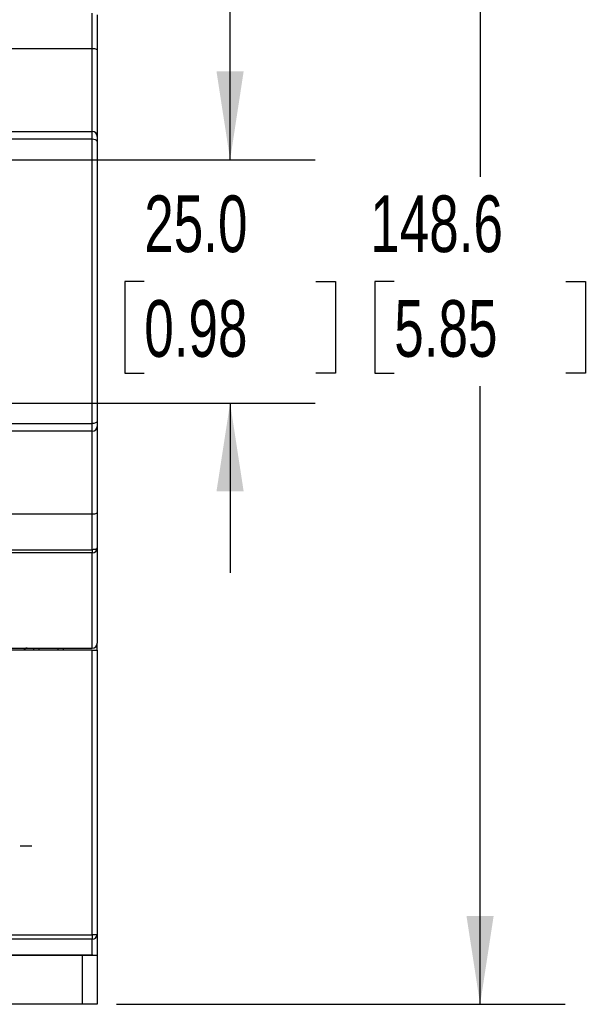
# Model space of a CAD drawing. Header units: millimetres. Extents: x 0 to 768, y 0 to 594.
# Tile 9 of 22: x 208 to 266, y 121 to 222. Entities that reach past the tile are written whole.
import ezdxf

# ---------------------------------------------------------------- set-up
doc = ezdxf.new("R2010")
doc.units = ezdxf.units.MM
doc.header["$LTSCALE"] = 2.75
doc.linetypes.add('CENTERX2', pattern=[20.32, 12.7, -2.54, 2.54, -2.54])
doc.layers.add('CENTER', color=40, linetype='CENTERX2')
doc.layers.add('DIMENSIONS', color=140, linetype='Continuous', lineweight=25)
doc.styles.add('SLDTEXTSTYLE0', font='TXT', dxfattribs={"width": 0.7})
doc.dimstyles.new('SLDDIMSTYLE0', dxfattribs={"dimtxt": 5.934521, "dimasz": 9.0805, "dimexe": 0, "dimexo": 0.0625, "dimgap": 1.48363, "dimtad": 0, "dimtih": 1, "dimtoh": 1, "dimdec": 1, "dimrnd": 1e-09, "dimzin": 12, "dimdsep": 46, "dimtxsty": 'SLDTEXTSTYLE0', "dimsah": 1, "dimcen": 0.09, "dimadec": 0, "dimazin": 3, "dimtfac": 1, "dimtdec": 1, "dimtmove": 0, "dimatfit": 0, "dimfxl": 0, "dimfrac": 2, "dimtolj": 1, "dimtzin": 12, "dimarcsym": 0})
doc.dimstyles.new('SLDDIMSTYLE1', dxfattribs={"dimtxt": 5.934521, "dimasz": 9.0805, "dimexe": 0, "dimexo": 0.0625, "dimgap": 1.48363, "dimtad": 0, "dimtih": 1, "dimtoh": 1, "dimdec": 1, "dimrnd": 1e-09, "dimzin": 12, "dimdsep": 46, "dimtxsty": 'SLDTEXTSTYLE0', "dimsah": 1, "dimcen": 0.09, "dimadec": 0, "dimazin": 3, "dimtfac": 1, "dimtdec": 1, "dimtofl": 0, "dimtmove": 0, "dimatfit": 3, "dimfxl": 0, "dimfrac": 2, "dimtolj": 1, "dimtzin": 12, "dimarcsym": 0})
doc.dimstyles.new('SLDDIMSTYLE2', dxfattribs={"dimtxt": 5.934521, "dimasz": 9.0805, "dimexe": 0, "dimexo": 0.0625, "dimgap": 1.48363, "dimtad": 0, "dimtih": 1, "dimtoh": 1, "dimdec": 1, "dimrnd": 1e-09, "dimzin": 4, "dimdsep": 46, "dimtxsty": 'SLDTEXTSTYLE0', "dimsah": 1, "dimcen": 0.09, "dimadec": 0, "dimazin": 1, "dimtfac": 1, "dimtdec": 1, "dimtmove": 0, "dimatfit": 0, "dimfxl": 0, "dimfrac": 2, "dimtolj": 1, "dimtzin": 12, "dimarcsym": 0})

# ---------------------------------------------------------------- blocks, each defined once
blk = doc.blocks.new('_D_3')
at = {"layer": 'DIMENSIONS'}
for p, q in [((164.97, 216.62), (164.97, 312.82)), ((195.27, 216.62), (195.27, 312.82)), ((164.97, 304.09), (147.51, 304.09)), ((171.3, 304.09), (169.31, 304.09)), ((169.31, 304.09), (169.31, 294.66)), ((188.94, 304.09), (190.93, 304.09)), ((190.93, 304.09), (190.93, 294.66)), ((195.27, 304.09), (212.73, 304.09)), ((169.31, 294.66), (171.3, 294.66)), ((190.93, 294.66), (188.94, 294.66))]:
    blk.add_line(p, q, dxfattribs=at)
for points in [[(164.97, 304.09), (155.89, 305.49), (155.89, 302.69)], [(195.27, 304.09), (204.35, 302.69), (204.35, 305.49)]]:
    blk.add_solid(points, dxfattribs=at)
at = {"layer": 'DIMENSIONS', "char_height": 5.821, "attachment_point": 1, "style": 'SLDTEXTSTYLE0'}
for s, insert in [('30.3', (171.3, 312.92)), ('1.19', (171.3, 302.16))]:
    blk.add_mtext(s, dxfattribs=dict(at, insert=insert))
blk = doc.blocks.new('_D_4')
at = {"layer": 'DIMENSIONS'}
for p, q in [((229.68, 207.34), (229.68, 224.8)), ((204.55, 207.34), (238.41, 207.34)), ((220.86, 194.84), (218.87, 194.84)), ((218.87, 194.84), (218.87, 185.41)), ((238.49, 194.84), (240.49, 194.84)), ((240.49, 194.84), (240.49, 185.41)), ((218.87, 185.41), (220.86, 185.41)), ((240.49, 185.41), (238.49, 185.41)), ((204.55, 182.34), (238.41, 182.34)), ((229.68, 182.34), (229.68, 164.88))]:
    blk.add_line(p, q, dxfattribs=at)
for points in [[(229.68, 207.34), (231.07, 216.42), (228.28, 216.42)], [(229.68, 182.34), (228.28, 173.26), (231.07, 173.26)]]:
    blk.add_solid(points, dxfattribs=at)
at = {"layer": 'DIMENSIONS', "char_height": 5.821, "attachment_point": 1, "style": 'SLDTEXTSTYLE0'}
for s, insert in [('25.0', (220.86, 203.67)), ('0.98', (220.86, 192.91))]:
    blk.add_mtext(s, dxfattribs=dict(at, insert=insert))
blk = doc.blocks.new('_D_5')
at = {"layer": 'DIMENSIONS'}
for p, q in [((218.01, 269.14), (264.09, 269.14)), ((255.36, 269.14), (255.36, 205.6)), ((246.54, 194.84), (244.54, 194.84)), ((244.54, 194.84), (244.54, 185.41)), ((264.17, 194.84), (266.17, 194.84)), ((266.17, 194.84), (266.17, 185.41)), ((244.54, 185.41), (246.54, 185.41)), ((266.17, 185.41), (264.17, 185.41)), ((255.36, 120.54), (255.36, 184.08)), ((218.01, 120.54), (264.09, 120.54))]:
    blk.add_line(p, q, dxfattribs=at)
for points in [[(255.36, 269.14), (253.96, 260.06), (256.75, 260.06)], [(255.36, 120.54), (256.75, 129.62), (253.96, 129.62)]]:
    blk.add_solid(points, dxfattribs=at)
at = {"layer": 'DIMENSIONS', "char_height": 5.821, "attachment_point": 1, "style": 'SLDTEXTSTYLE0'}
for s, insert in [('148.6', (244.07, 203.67)), ('5.85', (246.54, 192.91))]:
    blk.add_mtext(s, dxfattribs=dict(at, insert=insert))
blk = doc.blocks.new('SW_CENTERMARKSYMBOL_2')
at = {"layer": 'CENTER', "color": 0}
for p, q in [((0, 5.08), (0, 6.29)), ((0, 0), (0, 2.54)), ((-5.08, 0), (-6.29, 0)), ((0, 0), (-2.54, 0)), ((0, 0), (0, -2.54)), ((0, 0), (2.54, 0)), ((5.08, 0), (6.29, 0)), ((0, -5.08), (0, -6.29))]:
    blk.add_line(p, q, dxfattribs=at)

msp = doc.modelspace()

# ---------------------------------------------------------------- linework, layer by layer
for p, q in [((215.52, 218.74), (215.52, 222.42)), ((216.02, 222.24), (216.02, 218.65)), ((215.52, 218.74), (144.72, 218.74)), ((215.52, 210.24), (215.52, 218.74)), ((216.02, 218.65), (216.02, 209.74)), ((201.52, 210.24), (215.52, 210.24)), ((215.52, 209.44), (215.52, 210.24)), ((216.02, 209.74), (216.02, 209.23)), ((215.52, 209.44), (201.52, 209.44)), ((215.52, 180.24), (215.52, 209.44)), ((216.02, 209.23), (216.02, 180.45)), ((201.52, 180.24), (215.52, 180.24)), ((215.52, 179.44), (215.52, 180.24)), ((216.02, 180.45), (216.02, 179.94)), ((215.52, 179.44), (201.52, 179.44)), ((215.52, 170.94), (215.52, 179.44)), ((216.02, 179.94), (216.02, 171.03)), ((216.02, 171.03), (216.02, 167.44)), ((144.72, 170.94), (215.52, 170.94)), ((215.52, 167.26), (215.52, 170.94)), ((144.72, 167.26), (215.52, 167.26)), ((215.52, 167.26), (215.52, 166.94)), ((216.02, 167.44), (216.02, 157.64)), ((215.52, 166.94), (144.72, 166.94)), ((215.52, 157.14), (215.52, 166.94)), ((192.57, 157.14), (215.52, 157.14)), ((215.52, 156.94), (192.57, 156.94)), ((209.52, 156.94), (209.52, 157.14)), ((210.02, 157.14), (210.02, 156.94)), ((212.02, 156.94), (212.02, 157.14)), ((212.52, 157.14), (212.52, 156.94)), ((215.52, 127.68), (215.52, 156.94)), ((215.52, 156.94), (216.02, 156.94)), ((216.02, 156.94), (216.02, 157.64)), ((216.02, 156.94), (216.02, 127.68)), ((194.42, 127.68), (215.52, 127.68)), ((216.02, 127.68), (215.52, 127.68)), ((215.52, 127.68), (215.52, 127.24)), ((216.02, 127.68), (216.02, 125.54)), ((215.52, 127.24), (194.42, 127.24)), ((215.52, 125.61), (215.52, 127.24)), ((194.42, 125.61), (215.52, 125.61)), ((215.77, 125.54), (194.42, 125.54)), ((214.52, 120.54), (214.52, 125.54)), ((216.02, 125.54), (215.77, 125.54)), ((216.02, 125.54), (216.02, 120.54)), ((214.52, 120.54), (197.12, 120.54)), ((216.02, 120.54), (214.52, 120.54))]:
    msp.add_line(p, q)
at = {"flags": 128}
for points in [[(216.02, 209.23), (215.98, 209.32), (215.84, 209.39), (215.68, 209.43), (215.52, 209.44)], [(216.02, 180.45), (215.98, 180.36), (215.84, 180.29), (215.68, 180.25), (215.52, 180.24)], [(216.02, 167.44), (216.01, 167.41), (215.98, 167.37), (215.94, 167.34), (215.88, 167.32), (215.8, 167.29), (215.71, 167.28), (215.62, 167.27), (215.52, 167.26)], [(215.77, 125.54), (215.64, 125.56), (215.52, 125.61)]]:
    msp.add_lwpolyline(points, dxfattribs=at)
for centre, radius, start, end in [((215.63, 217.92), 0.823, 61.7487, 97.6952), ((215.52, 209.74), 0.5, 0, 90), ((215.52, 179.94), 0.5, 270, 0), ((215.63, 171.76), 0.823, 262.3048, 298.2513), ((215.52, 167.44), 0.5, 270, 0), ((208.84, 156.74), 0.4, 90, 150), ((215.52, 157.64), 0.5, 270, 0), ((215.55, 127.71), 0.47, 266.1887, 355.5981)]:
    msp.add_arc(centre, radius, start, end)

# ---------------------------------------------------------------- block references
at = {"layer": 'CENTER'}
msp.add_blockref('SW_CENTERMARKSYMBOL_2', (203.02, 136.84), dxfattribs=at)

# ---------------------------------------------------------------- dimensions: what is measured, and where the dimension line sits
at = {"layer": 'DIMENSIONS'}
dim = msp.add_linear_dim(base=(195.27, 304.09), p1=(164.97, 213.13), p2=(195.27, 213.13), dimstyle='SLDDIMSTYLE0', dxfattribs=at)
dim.commit()
dim.dimension.update_dxf_attribs({"geometry": '_D_3', "text_midpoint": (180.12, 304.09), "dimtype": 160})
for base, p1, p2, dimstyle, picture, middle in [((255.36, 269.14), (214.52, 120.54), (214.52, 269.14), 'SLDDIMSTYLE1', '_D_5', (255.36, 194.84)), ((229.68, 182.34), (201.06, 207.34), (201.06, 182.34), 'SLDDIMSTYLE2', '_D_4', (229.68, 194.84))]:
    dim = msp.add_linear_dim(base=base, p1=p1, p2=p2, angle=90, dimstyle=dimstyle, dxfattribs=at)
    dim.commit()
    dim.dimension.update_dxf_attribs({"geometry": picture, "text_midpoint": middle, "dimtype": 160})

doc.saveas('drawing.dxf')
